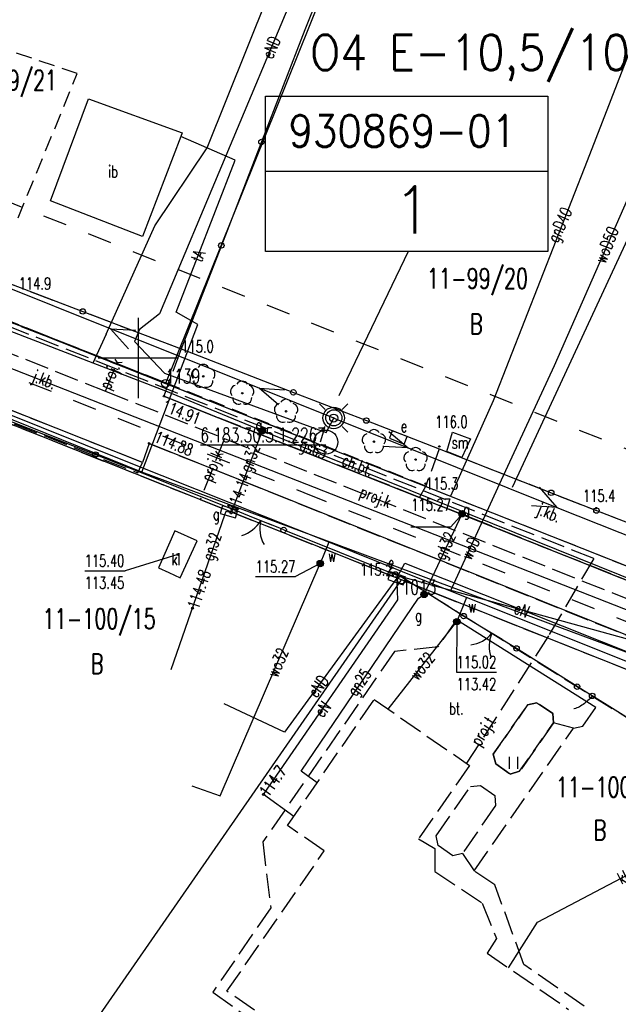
# Model space of a CAD drawing. Extents: x 6572638 to 13149531, y 5838629 to 11678088.
# Tile 12 of 37: x 6573643 to 6573680, y 5839010 to 5839071. Entities that reach past the tile are written whole.
import ezdxf
from ezdxf.enums import TextEntityAlignment as Align

# ---------------------------------------------------------------- set-up
doc = ezdxf.new("R2010")
doc.units = 0
doc.header["$MEASUREMENT"] = 0
for name, pattern in [('1', [0]), ('11', [3, 2.5, -0.5]), ('1_1', [0]), ('1_14', [0]), ('1_OTDI', [0]), ('1_OTDM', [0]), ('1_OTKC', [1.5, 1, -0.5]), ('1_OTKJ', [2, 1.5, -0.5]), ('1_OTKK', [0]), ('1_OTKU', [2, 1.5, -0.5]), ('1_OTZI', [1.5, 1, -0.5]), ('1_OTZT', [1.5, 1, -0.5]), ('2_EGBW_W', [1, 0.5, -0.5]), ('3_SUEP_A', [0]), ('3_SUGP', [0]), ('3_SUKM', [0]), ('3_SUKP', [0]), ('3_SUPP_P', [2, 1.5, -0.5]), ('3_SUTP_A', [0]), ('3_SUWP', [0]), ('GDE', [0]), ('GUK', [2, 1.5, -0.5])]:
    doc.linetypes.add(name, pattern=pattern)
doc.layers.get('0').update_dxf_attribs({"color": 250, "linetype": 'CONTINUOUS'})
for name, color, linetype in [('_L_NAP', 7, 'CONTINUOUS'), ('DZIALKI', 7, 'GDE'), ('EBTPO_L_0_A', 7, '1'), ('EUZOU_T_0_A', 3, 'CONTINUOUS'), ('KONTURY', 3, 'GUK'), ('NUMER_PUNKTU_OSNOWY_T_0', 7, 'CONTINUOUS'), ('NUMERY_DZIALEK', 7, 'CONTINUOUS'), ('NUMERY_KONTUROW', 3, 'CONTINUOUS'), ('NUMERY_PUNKTOW', 7, 'CONTINUOUS'), ('OPIS_LNAP', 250, 'CONTINUOUS'), ('OTD_E_T_5', 7, 'CONTINUOUS'), ('OTD_E_T_7', 7, 'CONTINUOUS'), ('OTD_L_14', 7, '1_OTDI'), ('OTD_L_8', 7, '1_OTDM'), ('OTK_E_T_0', 7, 'CONTINUOUS'), ('OTK_E_T_1', 7, 'CONTINUOUS'), ('OTK_E_T_3', 7, 'CONTINUOUS'), ('OTK_L_0', 7, '1_OTKJ'), ('OTK_L_1', 7, '1_OTKK'), ('OTK_L_18', 7, '1_1'), ('OTK_L_2', 7, '1_OTKC'), ('OTK_L_4', 7, '1_OTKU'), ('OTO_L_0', 7, 'CONTINUOUS'), ('OTO_L_1', 7, 'CONTINUOUS'), ('OTO_L_2', 7, 'CONTINUOUS'), ('OTR_T_0', 7, 'CONTINUOUS'), ('OTR_T_1', 7, 'CONTINUOUS'), ('OTZ_L_3', 7, '1_OTZT'), ('OTZ_T_0', 3, 'CONTINUOUS'), ('P_SUKP_E_T_0', 34, 'CONTINUOUS'), ('P_SUKP_L_0', 34, '3_SUPP_P'), ('P_SUTP_E_T_0', 30, 'CONTINUOUS'), ('P_SUTP_L_0', 30, '3_SUPP_P'), ('PUNKTY', 7, 'CONTINUOUS'), ('SUE_E_T_1', 1, 'CONTINUOUS'), ('SUE_T_3', 7, 'CONTINUOUS'), ('SUE_T_4', 1, 'CONTINUOUS'), ('SUEP_E_T_0', 1, 'CONTINUOUS'), ('SUEP_L_0', 1, '3_SUEP_A'), ('SUER_T_0', 1, 'CONTINUOUS'), ('SUG_E_T_1', 52, 'CONTINUOUS'), ('SUG_E_T_2', 52, 'CONTINUOUS'), ('SUG_E_T_4', 52, 'CONTINUOUS'), ('SUG_T_0', 52, 'CONTINUOUS'), ('SUG_T_1', 52, 'CONTINUOUS'), ('SUG_T_2', 52, 'CONTINUOUS'), ('SUGP_E_T_0', 52, 'CONTINUOUS'), ('SUGP_L_0', 52, '3_SUGP'), ('SUGR_T_0', 52, 'CONTINUOUS'), ('SUK_E_T_2', 34, 'CONTINUOUS'), ('SUK_L_3', 34, '3_SUKM'), ('SUKP_E_T_0', 34, 'CONTINUOUS'), ('SUKP_L_0', 34, '3_SUKP'), ('SUKR_T_0', 34, 'CONTINUOUS'), ('SUP_T_2', 7, 'CONTINUOUS'), ('SUTP_E_T_0', 30, 'CONTINUOUS'), ('SUTP_L_0', 30, '3_SUTP_A'), ('SUW_E_T_2', 5, 'CONTINUOUS'), ('SUW_T_5', 5, 'CONTINUOUS'), ('SUWP_E_T_0', 5, 'CONTINUOUS'), ('SUWP_L_0', 5, '3_SUWP'), ('SUWR_T_0', 5, 'CONTINUOUS'), ('SYMBOL_OSNOWY_GEODEZYJNEJ_', 7, 'CONTINUOUS'), ('ZAKRES_L_0', 7, '11')]:
    doc.layers.add(name, color=color, linetype=linetype)
doc.styles.add('SIMPLEBX', font='simplex.shx', dxfattribs={"width": 0.7})
doc.styles.get("Standard").update_dxf_attribs({"font": 'Simplex.SHX', "width": 0.75})

# ---------------------------------------------------------------- blocks, each defined once
blk = doc.blocks.new('GRT')
at = {"linetype": 'CONTINUOUS'}
blk.add_circle((0, 0), 0.25, dxfattribs=at)
blk = doc.blocks.new('2_OTRN')
at = {"linetype": 'CONTINUOUS'}
blk.add_circle((0, 0), 0.045, dxfattribs=at)
blk = doc.blocks.new('2_OTRS')
at = {"linetype": 'CONTINUOUS'}
blk.add_circle((0, 0), 0.045, dxfattribs=at)
blk = doc.blocks.new('2_OTZT')
at = {"linetype": 'CONTINUOUS'}
for p, q in [((-0.2625, -0.375), (-0.2625, 0.375)), ((0.2625, -0.375), (0.2625, 0.375))]:
    blk.add_line(p, q, dxfattribs=at)
blk = doc.blocks.new('2_OTZL')
at = {"linetype": 'CONTINUOUS'}
blk.add_circle((0, 0), 0.045, dxfattribs=at)
for centre, start, end in [((0, 0.375), 30.14012, 149.85988), ((-0.357, 0.116), 102.14447, 221.86002), ((0.357, 0.116), 318.13998, 77.85553), ((-0.22, -0.303), 174.14818, 293.85423), ((0.22, -0.303), 246.14577, 5.85182)]:
    blk.add_arc(centre, 0.375, start, end, dxfattribs=at)
blk = doc.blocks.new('4_SUEO_W')
at = {"linetype": 'CONTINUOUS'}
for p, q in [((-0.53035, 0.53035), (-0.8839, 0.8839)), ((0.53035, 0.53035), (0.8839, 0.8839)), ((-0.53035, -0.53035), (-0.8839, -0.8839)), ((0.53035, -0.53035), (0.8839, -0.8839))]:
    blk.add_line(p, q, dxfattribs=at)
blk.add_circle((0, 0), 0.025, dxfattribs=at)
blk = doc.blocks.new('4_SUPP')
at = {"linetype": 'CONTINUOUS'}
blk.add_circle((0, 0), 0.25, dxfattribs=at)
blk = doc.blocks.new('4_SUES')
at = {"linetype": 'CONTINUOUS'}
for p, q in [((0.5, 0.25), (-0.5, 0.25)), ((-0.5, 0.25), (-0.5, -0.25)), ((0.5, -0.25), (0.5, 0.25)), ((-0.5, -0.25), (0.5, -0.25))]:
    blk.add_line(p, q, dxfattribs=at)
blk = doc.blocks.new('4_SUPS')
at = {"linetype": 'CONTINUOUS'}
blk.add_circle((0, 0), 0.0625, dxfattribs=at)
blk = doc.blocks.new('4_SUGS')
at = {"linetype": 'CONTINUOUS'}
for p, q in [((0.5, 0.25), (-0.5, 0.25)), ((-0.5, 0.25), (-0.5, -0.25)), ((0.5, -0.25), (0.5, 0.25)), ((-0.5, -0.25), (0.5, -0.25))]:
    blk.add_line(p, q, dxfattribs=at)
blk = doc.blocks.new('4_SUGW')
at = {"linetype": 'CONTINUOUS'}
for radius in [0.2, 0.175, 0.15, 0.125, 0.1, 0.075, 0.05, 0.025, 0.00715]:
    blk.add_circle((0, 0), radius, dxfattribs=at)
blk = doc.blocks.new('4_SUGU')
at = {"linetype": 'CONTINUOUS'}
for radius in [0.2, 0.175, 0.15, 0.125, 0.1, 0.075, 0.05, 0.025, 0.00715]:
    blk.add_circle((0, 0), radius, dxfattribs=at)
blk = doc.blocks.new('4_SUWW')
at = {"linetype": 'CONTINUOUS'}
for radius in [0.2, 0.175, 0.15, 0.125, 0.1, 0.075, 0.05, 0.025, 0.00715]:
    blk.add_circle((0, 0), radius, dxfattribs=at)
blk = doc.blocks.new('OSN3')
at = {"linetype": 'CONTINUOUS'}
blk.add_circle((0, 0), 0.75, dxfattribs=at)

msp = doc.modelspace()

# ---------------------------------------------------------------- linework, layer by layer
at = {"layer": '_L_NAP', "color": 5}
for p, q in [((6573657.93401, 5839056.64763), (6573657.93401, 5839066.33462)), ((6573657.93401, 5839066.33462), (6573675.54607, 5839066.33462)), ((6573675.54607, 5839066.33462), (6573675.54607, 5839056.64763)), ((6573657.93401, 5839061.65255), (6573675.54607, 5839061.65255)), ((6573675.54607, 5839056.64763), (6573657.93401, 5839056.64763))]:
    msp.add_line(p, q, dxfattribs=at)
at = {"layer": 'DZIALKI'}
for p, q in [((6573693.19707, 5839151.60928), (6573651.7, 5839048.41)), ((6573620.37, 5839060.79), (6573651.7, 5839048.41)), ((6573651.7, 5839048.41), (6573683.02, 5839036.02)), ((6573666.43, 5839036.15), (6573640.34, 5839046.54)), ((6573637.89, 5838995.08), (6573666.43, 5839036.15)), ((6573694.04, 5839025.16), (6573666.43, 5839036.15))]:
    msp.add_line(p, q, dxfattribs=at)
at = {"layer": 'EBTPO_L_0_A', "linetype": '1'}
for p, q in [((6573650, 5839047.5), (6573650, 5839052.5)), ((6573647.5, 5839050), (6573652.5, 5839050))]:
    msp.add_line(p, q, dxfattribs=at)
at = {"layer": 'KONTURY'}
for p, q in [((6573620.37, 5839060.79), (6573651.7, 5839048.41)), ((6573651.7, 5839048.41), (6573683.02, 5839036.02)), ((6573666.43, 5839036.15), (6573640.34, 5839046.54)), ((6573694.04, 5839025.16), (6573666.43, 5839036.15))]:
    msp.add_line(p, q, dxfattribs=at)
at = {"layer": 'OPIS_LNAP', "color": 6, "linetype": 'CONTINUOUS'}
msp.add_line((6573666.84088, 5839056.63017), (6573662.51577, 5839047.62912), dxfattribs=at)
at = {"layer": 'OTD_L_14', "linetype": '1_OTDI'}
for p, q in [((6573644.52603, 5839059.80085), (6573646.88428, 5839066.15788)), ((6573646.88428, 5839066.15788), (6573652.72865, 5839064.03887)), ((6573652.64114, 5839063.80917), (6573650.26786, 5839057.5793)), ((6573652.72865, 5839064.03887), (6573652.64114, 5839063.80917)), ((6573650.26786, 5839057.5793), (6573644.52603, 5839059.80085))]:
    msp.add_line(p, q, dxfattribs=at)
at = {"layer": 'OTD_L_8', "linetype": '1_OTDM'}
for p, q in [((6573669.24145, 5839044.16269), (6573669.59842, 5839045.37783)), ((6573669.59842, 5839045.37783), (6573670.72259, 5839044.95213)), ((6573670.72259, 5839044.95213), (6573670.17648, 5839043.79962)), ((6573670.17648, 5839043.79962), (6573669.24145, 5839044.16269))]:
    msp.add_line(p, q, dxfattribs=at)
at = {"layer": 'OTK_L_0', "linetype": '1_OTKJ'}
for p, q in [((6573620.19, 5839060.86), (6573651.87, 5839048.38)), ((6573650.25, 5839043.48), (6573618.37, 5839056.13)), ((6573651.84658, 5839048.38923), (6573632.88001, 5839055.8609)), ((6573639.52, 5839055.57), (6573652.68, 5839050.56)), ((6573652.68, 5839050.56), (6573651.84658, 5839048.38923)), ((6573651.87, 5839048.38), (6573651.6, 5839047.61)), ((6573667.55, 5839041.3), (6573651.6, 5839047.61)), ((6573650.67, 5839044.67), (6573650.25, 5839043.48)), ((6573650.67, 5839044.67), (6573717.29, 5839017.91)), ((6573668.78, 5839044.33), (6573667.93, 5839042.01)), ((6573668.78, 5839044.33), (6573678.59, 5839040.48)), ((6573667.55, 5839041.3), (6573667.93, 5839042.01)), ((6573718.48, 5839020.95), (6573667.55, 5839041.3)), ((6573667.55, 5839041.3), (6573682.50471, 5839035.32458)), ((6573678.59, 5839040.48), (6573682.15, 5839039.12))]:
    msp.add_line(p, q, dxfattribs=at)
at = {"layer": 'OTK_L_1', "linetype": '1_OTKK'}
for p, q in [((6573632.88001, 5839055.8609), (6573651.87, 5839048.38)), ((6573651.87, 5839048.38), (6573651.6, 5839047.61)), ((6573651.6, 5839047.61), (6573667.55, 5839041.3)), ((6573650.25, 5839043.48), (6573640.30159, 5839047.42604)), ((6573650.67, 5839044.67), (6573650.25, 5839043.48)), ((6573682.32962, 5839031.95293), (6573650.67, 5839044.67)), ((6573667.55, 5839041.3), (6573682.50471, 5839035.32458))]:
    msp.add_line(p, q, dxfattribs=at)
at = {"layer": 'OTK_L_18', "linetype": '1_1'}
msp.add_line((6573708.471, 5839023.29), (6573620.8455, 5839057.6616), dxfattribs=at)
at = {"layer": 'OTK_L_2', "linetype": '1_OTKC'}
for p, q in [((6573646.18941, 5839067.73883), (6573640.39188, 5839069.67869)), ((6573642.4991, 5839058.74812), (6573646.18941, 5839067.73883)), ((6573651.87, 5839048.38), (6573651.6, 5839047.61)), ((6573667.93, 5839042.01), (6573651.87, 5839048.38)), ((6573651.6, 5839047.61), (6573667.55, 5839041.3)), ((6573667.55, 5839041.3), (6573667.93, 5839042.01))]:
    msp.add_line(p, q, dxfattribs=at)
at = {"layer": 'OTK_L_4', "linetype": '1_OTKU'}
for p, q in [((6573650.25, 5839043.48), (6573618.37, 5839056.13)), ((6573618.1, 5839055.5), (6573649.96, 5839042.83)), ((6573649.96, 5839042.83), (6573650.25, 5839043.48)), ((6573666.42, 5839036.34), (6573691.11124, 5839020.9509)), ((6573669.8612, 5839033.67202), (6573668.70176, 5839031.98897)), ((6573665.9873, 5839031.68677), (6573657.76102, 5839019.81019)), ((6573668.70176, 5839031.98897), (6573665.9873, 5839031.68677)), ((6573659.31, 5839020.83), (6573664.72, 5839028.69)), ((6573664.72, 5839028.69), (6573670.67, 5839024.58)), ((6573674.29173, 5839028.36071), (6573674.86362, 5839028.49275)), ((6573674.86362, 5839028.49275), (6573675.86446, 5839027.82874)), ((6573672.14874, 5839025.29026), (6573674.29173, 5839028.36071)), ((6573677.73368, 5839027.04261), (6573678.55267, 5839028.19913)), ((6573675.86446, 5839027.82874), (6573675.91623, 5839027.23796)), ((6573670.95712, 5839018.00612), (6573677.15179, 5839026.9107)), ((6573675.91623, 5839027.23796), (6573673.79394, 5839024.21722)), ((6573677.15179, 5839026.9107), (6573677.73368, 5839027.04261)), ((6573672.31036, 5839024.68794), (6573672.14874, 5839025.29026)), ((6573670.67, 5839024.58), (6573667.47363, 5839020.00577)), ((6573673.21135, 5839024.03532), (6573672.31036, 5839024.68794)), ((6573673.79394, 5839024.21722), (6573673.21135, 5839024.03532)), ((6573668.58732, 5839020.18937), (6573670.73059, 5839023.27982)), ((6573670.73059, 5839023.27982), (6573671.35136, 5839023.33117)), ((6573671.35136, 5839023.33117), (6573672.25263, 5839022.69855)), ((6573672.25263, 5839022.69855), (6573672.29413, 5839022.08791)), ((6573672.29413, 5839022.08791), (6573670.22211, 5839019.08648)), ((6573661.6, 5839019.25), (6573659.31, 5839020.83)), ((6573667.47363, 5839020.00577), (6573668.50036, 5839019.39713)), ((6573668.70909, 5839019.59761), (6573668.58732, 5839020.18937)), ((6573657.76102, 5839019.81019), (6573658.26383, 5839015.70277)), ((6573668.50036, 5839019.39713), (6573668.50036, 5839017.96828)), ((6573669.63008, 5839018.94471), (6573668.70909, 5839019.59761)), ((6573655.53, 5839010.5), (6573661.6, 5839019.25)), ((6573670.22211, 5839019.08648), (6573669.63008, 5839018.94471)), ((6573668.50036, 5839017.96828), (6573671.4566, 5839015.99745)), ((6573672.24501, 5839017.12809), (6573670.95712, 5839018.00612)), ((6573674.06598, 5839012.16221), (6573672.24501, 5839017.12809)), ((6573658.26383, 5839015.70277), (6573654.64005, 5839010.43273)), ((6573671.4566, 5839015.99745), (6573672.35989, 5839013.78027)), ((6573672.35989, 5839013.78027), (6573671.77141, 5839012.88422)), ((6573671.77141, 5839012.88422), (6573676.85, 5839009.37)), ((6573677.82006, 5839009.55963), (6573674.06598, 5839012.16221)), ((6573654.64005, 5839010.43273), (6573658.55007, 5839007.68317)), ((6573658.88924, 5839008.17273), (6573655.53, 5839010.5))]:
    msp.add_line(p, q, dxfattribs=at)
at = {"layer": 'OTK_L_4', "linetype": '1_14'}
for p, q in [((6573682.32962, 5839031.95293), (6573666.42, 5839036.34)), ((6573678.55267, 5839028.19913), (6573669.8612, 5839033.67202)), ((6573677.15179, 5839026.9107), (6573675.91623, 5839027.23796)), ((6573670.22211, 5839019.08648), (6573670.95712, 5839018.00612))]:
    msp.add_line(p, q, dxfattribs=at)
at = {"layer": 'OTO_L_0'}
for p, q in [((6573663.35687, 5839077.88218), (6573660.38694, 5839070.46428)), ((6573660.38694, 5839070.46428), (6573657.67885, 5839063.47026)), ((6573657.67885, 5839063.47026), (6573655.17943, 5839057.01513)), ((6573655.17943, 5839057.01513), (6573652.68, 5839050.56)), ((6573639.52, 5839055.57), (6573646.52925, 5839052.90159)), ((6573646.52925, 5839052.90159), (6573652.68, 5839050.56)), ((6573652.68, 5839050.56), (6573659.67459, 5839047.8534)), ((6573659.67459, 5839047.8534), (6573664.2273, 5839046.0917)), ((6573640.34, 5839046.7), (6573647.32612, 5839043.97161)), ((6573664.2273, 5839046.0917), (6573668.78, 5839044.33)), ((6573647.32612, 5839043.97161), (6573650.07, 5839042.9)), ((6573668.78, 5839044.33), (6573675.76159, 5839041.59003)), ((6573650.07, 5839042.9), (6573655.97, 5839040.53)), ((6573675.76159, 5839041.59003), (6573678.59, 5839040.48)), ((6573659.07, 5839039.27), (6573666.03684, 5839036.49274)), ((6573666.03684, 5839036.49274), (6573666.42, 5839036.34)), ((6573670.3, 5839033.9), (6573666.42, 5839036.34)), ((6573677.38, 5839029.5), (6573673.6, 5839031.88)), ((6573684.74557, 5839024.91679), (6573678.32, 5839028.92))]:
    msp.add_line(p, q, dxfattribs=at)
for centre in [(6573657.67885, 5839063.47026), (6573655.17943, 5839057.01513), (6573646.52925, 5839052.90159), (6573659.67459, 5839047.8534), (6573664.2273, 5839046.0917), (6573647.32612, 5839043.97161), (6573675.76159, 5839041.59003), (6573666.03684, 5839036.49274)]:
    msp.add_circle(centre, 0.17, dxfattribs=at)
at = {"layer": 'OTO_L_1'}
for p, q in [((6573656.941, 5839040.13534), (6573655.97, 5839040.53)), ((6573678.59, 5839040.48), (6573679.78615, 5839040.02304)), ((6573658.3306, 5839039.57053), (6573656.941, 5839040.13534)), ((6573659.07, 5839039.27), (6573658.099, 5839039.66466)), ((6573679.55261, 5839040.11226), (6573680.95385, 5839039.57696)), ((6573671.41694, 5839033.2163), (6573670.3, 5839033.9)), ((6573672.69629, 5839032.43318), (6573671.41694, 5839033.2163)), ((6573673.6, 5839031.88), (6573672.48306, 5839032.5637))]:
    msp.add_line(p, q, dxfattribs=at)
for centre in [(6573655.97, 5839040.53), (6573678.59, 5839040.48), (6573659.07, 5839039.27), (6573670.3, 5839033.9), (6573673.6, 5839031.88)]:
    msp.add_circle(centre, 0.17, dxfattribs=at)
for centre, start, end in [((6573655.90486, 5839040.85486), 285.8618117, 329.936184), ((6573659.57491, 5839039.36317), 165.8250904, 209.8994626), ((6573670.5115, 5839034.09464), 276.5094899, 320.5838622), ((6573673.89035, 5839032.02637), 156.4727687, 200.5471409)]:
    msp.add_arc(centre, 2, start, end, dxfattribs=at)
at = {"layer": 'OTO_L_2'}
for p, q in [((6573677.85, 5839029.21), (6573677.38, 5839029.5)), ((6573678.32, 5839028.92), (6573677.85, 5839029.21)), ((6573677.91416, 5839028.50064), (6573677.83556, 5839028.44338)), ((6573677.98648, 5839028.56177), (6573677.91416, 5839028.50064)), ((6573678.05254, 5839028.62676), (6573677.98648, 5839028.56177)), ((6573678.13012, 5839028.6964), (6573678.05254, 5839028.62676)), ((6573678.18991, 5839028.76526), (6573678.13012, 5839028.6964)), ((6573678.25496, 5839028.84263), (6573678.18991, 5839028.76526)), ((6573678.32, 5839028.92), (6573678.25496, 5839028.84263)), ((6573677.19666, 5839028.10907), (6573677.16736, 5839028.10365)), ((6573677.28355, 5839028.13771), (6573677.19666, 5839028.10907)), ((6573677.36418, 5839028.17022), (6573677.28355, 5839028.13771)), ((6573677.4448, 5839028.20272), (6573677.36418, 5839028.17022)), ((6573677.52441, 5839028.24761), (6573677.4448, 5839028.20272)), ((6573677.59877, 5839028.28398), (6573677.52441, 5839028.24761)), ((6573677.68363, 5839028.33737), (6573677.59877, 5839028.28398)), ((6573677.76324, 5839028.38226), (6573677.68363, 5839028.33737)), ((6573677.83556, 5839028.44338), (6573677.76324, 5839028.38226))]:
    msp.add_line(p, q, dxfattribs=at)
for centre in [(6573677.38, 5839029.5), (6573678.32, 5839028.92)]:
    msp.add_circle(centre, 0.17, dxfattribs=at)
at = {"layer": 'OTZ_L_3', "linetype": '1_OTZI'}
for p, q in [((6573674.86362, 5839028.49275), (6573674.29173, 5839028.36071)), ((6573675.86446, 5839027.82874), (6573674.86362, 5839028.49275)), ((6573674.29173, 5839028.36071), (6573672.14874, 5839025.29026)), ((6573675.91623, 5839027.23796), (6573675.86446, 5839027.82874)), ((6573673.79394, 5839024.21722), (6573675.91623, 5839027.23796)), ((6573672.14874, 5839025.29026), (6573672.31036, 5839024.68794)), ((6573672.31036, 5839024.68794), (6573673.21135, 5839024.03532)), ((6573673.21135, 5839024.03532), (6573673.79394, 5839024.21722))]:
    msp.add_line(p, q, dxfattribs=at)
at = {"layer": 'P_SUKP_L_0', "linetype": '3_SUPP_P'}
for p, q in [((6573616.93641, 5839060.26017), (6573647.95356, 5839047.92661)), ((6573647.95356, 5839047.92661), (6573648.62475, 5839049.62518)), ((6573647.95356, 5839047.92661), (6573655.37803, 5839044.97436)), ((6573655.37803, 5839044.97436), (6573653.86119, 5839041.15537)), ((6573655.37803, 5839044.97436), (6573681.4925, 5839034.5902))]:
    msp.add_line(p, q, dxfattribs=at)
at = {"layer": 'P_SUTP_L_0', "linetype": '3_SUPP_P'}
for p, q in [((6573613.86317, 5839063.09993), (6573669.57798, 5839041.01427)), ((6573669.57798, 5839041.01427), (6573678.4198, 5839037.50021)), ((6573678.4198, 5839037.50021), (6573675.58588, 5839032.66366)), ((6573675.58588, 5839032.66366), (6573670.47373, 5839024.71557))]:
    msp.add_line(p, q, dxfattribs=at)
at = {"layer": 'SUEP_L_0', "linetype": '3_SUEP_A'}
for p, q in [((6573668.35873, 5839093.35502), (6573651.3162, 5839052.75629)), ((6573648.26162, 5839051.81778), (6573630.15509, 5839059.05574)), ((6573651.3162, 5839052.75629), (6573650.08175, 5839051.76873)), ((6573657.54721, 5839048.10593), (6573648.26162, 5839051.81778)), ((6573649.37607, 5839050.56458), (6573648.26162, 5839051.81778)), ((6573648.26162, 5839051.81778), (6573649.84005, 5839051.72528)), ((6573650.08175, 5839051.76873), (6573649.75522, 5839051.01681)), ((6573649.75522, 5839051.01681), (6573651.63324, 5839049.05714)), ((6573651.63324, 5839049.05714), (6573661.7174, 5839045.34192)), ((6573662.19, 5839046.25), (6573657.54721, 5839048.10593)), ((6573658.75445, 5839047.08487), (6573657.54721, 5839048.10593)), ((6573657.54721, 5839048.10593), (6573659.12564, 5839048.01343)), ((6573661.7174, 5839045.34192), (6573662.19, 5839046.25)), ((6573662.19, 5839046.25), (6573666.83245, 5839044.39322)), ((6573665.6254, 5839045.4145), (6573666.83245, 5839044.39322)), ((6573666.83245, 5839044.39322), (6573665.25404, 5839044.48601)), ((6573666.83245, 5839044.39322), (6573676.11736, 5839040.67966)), ((6573675.00314, 5839041.93306), (6573676.11736, 5839040.67966)), ((6573676.11736, 5839040.67966), (6573674.53895, 5839040.77245)), ((6573676.11736, 5839040.67966), (6573694.19264, 5839033.45034)), ((6573666.27819, 5839036.55687), (6573666.62, 5839037.19)), ((6573666.62, 5839037.19), (6573695.18, 5839025.83)), ((6573666.13357, 5839036.25821), (6573666.27819, 5839036.55687)), ((6573666.13357, 5839036.25821), (6573659.12796, 5839026.66242)), ((6573666.15121, 5839035.99659), (6573666.13357, 5839036.25821)), ((6573666.20215, 5839034.9041), (6573666.15121, 5839035.99659)), ((6573657.80241, 5839022.77992), (6573666.20215, 5839034.9041)), ((6573659.12796, 5839026.66242), (6573655.34952, 5839028.41675)), ((6573659.70463, 5839021.40334), (6573657.80241, 5839022.77992))]:
    msp.add_line(p, q, dxfattribs=at)
at = {"layer": 'SUEP_L_0', "color": 4, "linetype": '3_SUEP_A'}
for centre, radius in [((6573662.18805, 5839046.25782), 0.67202), ((6573662.20005, 5839046.26409), 0.50079)]:
    msp.add_circle(centre, radius, dxfattribs=at)
at = {"layer": 'SUGP_L_0', "linetype": '3_SUGP'}
for p, q in [((6573654.30288, 5839063.0989), (6573665.92791, 5839092.10505)), ((6573683.2957, 5839075.96203), (6573678.00688, 5839062.29916)), ((6573651.02981, 5839058.24573), (6573654.30288, 5839063.0989)), ((6573678.00688, 5839062.29916), (6573672.13441, 5839047.32082)), ((6573647.98247, 5839051.47387), (6573651.02981, 5839058.24573)), ((6573651.71, 5839047.92), (6573641.73498, 5839051.77676)), ((6573647.98247, 5839051.47387), (6573647.15365, 5839049.68167)), ((6573657.73, 5839045.45), (6573651.71, 5839047.92)), ((6573672.13441, 5839047.32082), (6573669.47327, 5839041.38574)), ((6573657.73, 5839045.45), (6573655.78678, 5839040.32979)), ((6573682.35, 5839035.53), (6573657.73, 5839045.45)), ((6573652.05517, 5839030.55703), (6573655.38756, 5839040.21116)), ((6573655.38756, 5839040.21116), (6573655.47, 5839040.45)), ((6573655.47, 5839040.45), (6573655.64994, 5839040.3986)), ((6573655.78678, 5839040.32979), (6573655.64994, 5839040.3986)), ((6573667.83714, 5839035.25135), (6573670.2, 5839040.28)), ((6573667.48397, 5839035.02625), (6573667.83714, 5839035.25135)), ((6573660.16266, 5839024.21717), (6573667.48397, 5839035.02625)), ((6573661.14985, 5839023.50306), (6573660.16266, 5839024.21717))]:
    msp.add_line(p, q, dxfattribs=at)
at = {"layer": 'SUGR_T_0', "linetype": 'CONTINUOUS'}
for p in [(6573670.22, 5839040.27), (6573667.0062, 5839039.46267)]:
    msp.add_line(p, (6573669.50333, 5839039.46267), dxfattribs=at)
at = {"layer": 'SUK_L_3', "linetype": '3_SUKM'}
for p, q in [((6573652.27459, 5839039.20954), (6573651.2532, 5839036.90152)), ((6573653.66746, 5839038.59314), (6573652.27459, 5839039.20954)), ((6573652.61635, 5839036.27742), (6573653.66746, 5839038.59314)), ((6573651.2532, 5839036.90152), (6573651.90488, 5839036.61312)), ((6573651.90488, 5839036.61312), (6573652.61635, 5839036.27742))]:
    msp.add_line(p, q, dxfattribs=at)
at = {"layer": 'SUKP_L_0', "linetype": '3_SUKP'}
for p, q in [((6573673.35652, 5839041.93684), (6573690.28617, 5839078.44847)), ((6573674.91282, 5839014.80068), (6573689.7069, 5839022.61917)), ((6573673.10521, 5839011.96128), (6573674.91282, 5839014.80068))]:
    msp.add_line(p, q, dxfattribs=at)
at = {"layer": 'SUKR_T_0', "linetype": 'CONTINUOUS'}
for p in [(6573652.46033, 5839037.74733), (6573646.65234, 5839036.72858)]:
    msp.add_line(p, (6573649.1766, 5839036.72858), dxfattribs=at)
at = {"layer": 'SUTP_L_0', "linetype": '3_SUTP_A'}
for p, q in [((6573656.05, 5839062.34), (6573652.64114, 5839063.80917)), ((6573652.35, 5839052.86), (6573656.05, 5839062.34)), ((6573653.71, 5839052.08), (6573652.35, 5839052.86)), ((6573650.21, 5839042.88), (6573653.71, 5839052.08)), ((6573650.21, 5839042.88), (6573628.59284, 5839051.61381)), ((6573680.84, 5839031.51), (6573650.21, 5839042.88))]:
    msp.add_line(p, q, dxfattribs=at)
at = {"layer": 'SUWP_L_0', "linetype": '3_SUWP'}
for p, q in [((6573675.97356, 5839049.52697), (6573689.05172, 5839079.31964)), ((6573649.45754, 5839043.46507), (6573621.43987, 5839054.64571)), ((6573672.65817, 5839042.4024), (6573675.97356, 5839049.52697)), ((6573661.878, 5839038.50112), (6573649.45754, 5839043.46507)), ((6573669.48123, 5839035.46241), (6573672.65817, 5839042.4024)), ((6573661.878, 5839038.50112), (6573661.35, 5839037.18)), ((6573669.48123, 5839035.46241), (6573661.878, 5839038.50112)), ((6573655.11, 5839022.68), (6573661.35, 5839037.18)), ((6573670.4777, 5839035.06417), (6573669.48123, 5839035.46241)), ((6573670.4777, 5839035.06417), (6573669.87366, 5839033.5528)), ((6573713.8, 5839017.75), (6573670.4777, 5839035.06417)), ((6573665.58937, 5839028.08948), (6573669.87366, 5839033.5528)), ((6573653.32716, 5839023.31744), (6573655.11, 5839022.68))]:
    msp.add_line(p, q, dxfattribs=at)
at = {"layer": 'SUWR_T_0', "linetype": 'CONTINUOUS'}
for p, q in [((6573661.35, 5839037.18), (6573659.79781, 5839036.35787)), ((6573657.30069, 5839036.35787), (6573659.79781, 5839036.35787)), ((6573669.87366, 5839033.5528), (6573669.85921, 5839030.40353)), ((6573669.85921, 5839030.40353), (6573672.35634, 5839030.40353))]:
    msp.add_line(p, q, dxfattribs=at)
at = {"layer": 'ZAKRES_L_0', "linetype": '2_EGBW_W', "ltscale": 3}
for p, q in [((6573613.43984, 5839071.12224), (6573709.97387, 5839032.52362)), ((6573609.72798, 5839061.83665), (6573660.33322, 5839041.60755)), ((6573660.33322, 5839041.60755), (6573706.26613, 5839023.23638))]:
    msp.add_line(p, q, dxfattribs=at)

# ---------------------------------------------------------------- block references
at = {"layer": 'OTR_T_0', "rotation": 359.9999999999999}
for p in [(6573651.6, 5839047.61), (6573650.67, 5839044.67)]:
    msp.add_blockref('2_OTRS', p, dxfattribs=at)
at = {"layer": 'OTR_T_1'}
for p in [(6573652.68, 5839050.71), (6573668.78, 5839044.48), (6573667.93, 5839042.16), (6573678.59, 5839040.63), (6573665.86, 5839036.42)]:
    msp.add_blockref('2_OTRN', p, dxfattribs=at)
at = {"layer": 'OTZ_L_3'}
msp.add_blockref('2_OTZT', (6573673.41623, 5839024.73796), dxfattribs=at)
at = {"layer": 'OTZ_T_0'}
for p in [(6573654.05, 5839048.85), (6573656.48, 5839047.8), (6573659.22, 5839046.67), (6573664.7, 5839044.78), (6573667.3, 5839043.66)]:
    msp.add_blockref('2_OTZL', p, dxfattribs=at)
at = {"layer": 'PUNKTY'}
for p in [(6573651.7, 5839048.41), (6573666.43, 5839036.15)]:
    msp.add_blockref('GRT', p, dxfattribs=at)
at = {"layer": 'SUE_T_3'}
for name in ['4_SUEO_W', '4_SUPP']:
    msp.add_blockref(name, (6573662.19, 5839046.25), dxfattribs=at)
at = {"layer": 'SUE_T_4'}
for p, rotation in [((6573666.22, 5839045.04), 338.8995085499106), ((6573666.13357, 5839036.25821), 160.533095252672)]:
    msp.add_blockref('4_SUES', p, dxfattribs=dict(at, rotation=rotation))
at = {"layer": 'SUER_T_0', "rotation": 54.46080385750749}
msp.add_blockref('4_SUPS', (6573657.80241, 5839022.77992), dxfattribs=at)
at = {"layer": 'SUG_T_0', "rotation": 343.5399851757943}
msp.add_blockref('4_SUGS', (6573655.64994, 5839040.3986), dxfattribs=at)
at = {"layer": 'SUG_T_1'}
msp.add_blockref('4_SUGU', (6573667.83714, 5839035.25135), dxfattribs=at)
at = {"layer": 'SUG_T_2'}
for p in [(6573657.73, 5839045.45), (6573670.2, 5839040.28)]:
    msp.add_blockref('4_SUGW', p, dxfattribs=at)
at = {"layer": 'SUGR_T_0'}
for p in [(6573655.78678, 5839040.32979), (6573670.22, 5839040.27)]:
    msp.add_blockref('4_SUPS', p, dxfattribs=at)
at = {"layer": 'SUGR_T_0', "rotation": 71.2249294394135}
msp.add_blockref('4_SUPS', (6573653.38177, 5839034.40027), dxfattribs=at)
at = {"layer": 'SUKR_T_0'}
msp.add_blockref('4_SUPS', (6573652.46033, 5839037.74733), dxfattribs=at)
at = {"layer": 'SUP_T_2'}
msp.add_blockref('4_SUPP', (6573662.19, 5839046.25), dxfattribs=at)
at = {"layer": 'SUW_T_5'}
for p in [(6573661.35, 5839037.18), (6573669.87366, 5839033.5528)]:
    msp.add_blockref('4_SUWW', p, dxfattribs=at)
at = {"layer": 'SUWR_T_0'}
for p in [(6573661.35, 5839037.18), (6573669.87366, 5839033.5528)]:
    msp.add_blockref('4_SUPS', p, dxfattribs=at)
at = {"layer": 'SYMBOL_OSNOWY_GEODEZYJNEJ_'}
msp.add_blockref('OSN3', (6573661.7, 5839044.75), dxfattribs=at)

# ---------------------------------------------------------------- texts
at = {"color": 1, "linetype": 'BYBLOCK', "style": 'SIMPLEBX', "width": 0.9}
msp.add_text('O4 E-10,5/10', height=2.2, dxfattribs=at).set_placement((6573660.72436, 5839067.95193))
at = {"color": 5, "linetype": 'BYBLOCK', "style": 'SIMPLEBX', "width": 0.9}
msp.add_text('930869-01', height=1.98, dxfattribs=at).set_placement((6573659.36837, 5839063.16626))
at = {"layer": '_L_NAP', "color": 5, "style": 'SIMPLEBX'}
msp.add_text('1', height=2.94133, dxfattribs=at).set_placement((6573665.87059, 5839057.75992))
at = {"layer": 'EUZOU_T_0_A', "width": 0.7}
for p in [(6573671.08346, 5839052.1176), (6573647.42491, 5839030.92438), (6573678.79948, 5839020.55262)]:
    msp.add_text('B', height=1.25, dxfattribs=at).set_placement(p, align=Align.MIDDLE)
at = {"layer": 'NUMER_PUNKTU_OSNOWY_T_0', "width": 0.7}
msp.add_text('%%U6.183.30.5.1.2267', height=0.9, dxfattribs=at).set_placement((6573661.7, 5839044.75), align=Align.RIGHT)
at = {"layer": 'NUMERY_DZIALEK', "width": 0.7}
for s, p in [('11-99/21', (6573641.77717, 5839067.22958)), ('11-99/20', (6573671.16449, 5839054.8726)), ('11-100/15', (6573647.55456, 5839033.64696)), ('11-100/14', (6573679.57736, 5839023.14556))]:
    msp.add_text(s, height=1.25, dxfattribs=at).set_placement(p, align=Align.MIDDLE)
at = {"layer": 'NUMERY_KONTUROW', "width": 0.7}
for p in [(6573671.08346, 5839052.1176), (6573647.42491, 5839030.92438), (6573678.79948, 5839020.55262)]:
    msp.add_text('B', height=1.25, dxfattribs=at).set_placement(p, align=Align.MIDDLE)
at = {"layer": 'NUMERY_PUNKTOW', "width": 0.7}
for s, p in [('1139', (6573651.7, 5839048.41)), ('1013', (6573666.43, 5839035.25))]:
    msp.add_text(s, height=0.9, dxfattribs=at).set_placement(p)
at = {"layer": 'OTD_E_T_5', "width": 0.7}
msp.add_text('sm', height=0.75, dxfattribs=at).set_placement((6573670.07936, 5839044.7187), align=Align.MIDDLE)
at = {"layer": 'OTD_E_T_7', "width": 0.7}
msp.add_text('ib', height=0.75, dxfattribs=at).set_placement((6573648.11798, 5839061.25636))
at = {"layer": 'OTK_E_T_0', "width": 0.7}
for rotation, p in [(338.5000005, (6573644.1, 5839048.55)), (337.4427556, (6573675.58987, 5839040.24067))]:
    msp.add_text('j.kb.', height=0.75, rotation=rotation, dxfattribs=at).set_placement(p, align=Align.MIDDLE)
at = {"layer": 'OTK_E_T_1', "width": 0.7}
msp.add_text('ch.bt.', height=0.75, rotation=338.629378, dxfattribs=at).set_placement((6573663.68742, 5839043.31348), align=Align.MIDDLE)
at = {"layer": 'OTK_E_T_3', "width": 0.7}
msp.add_text('bt.', height=0.75, dxfattribs=at).set_placement((6573669.84296, 5839028.12761), align=Align.MIDDLE)
at = {"layer": 'OTR_T_0', "width": 0.7}
for s, rotation, p in [('114.91', 338.3999997, (6573651.39391, 5839046.73267)), ('114.88', 338.1000008, (6573650.93026, 5839044.77412))]:
    msp.add_text(s, height=0.75, rotation=rotation, dxfattribs=at).set_placement(p)
at = {"layer": 'OTR_T_1', "width": 0.7}
for s, p in [('114.9', (6573642.54, 5839054.26)), ('115.0', (6573652.68, 5839050.335)), ('116.0', (6573668.52222, 5839045.63656)), ('115.3', (6573667.93, 5839041.785)), ('115.4', (6573677.7424, 5839041.02614))]:
    msp.add_text(s, height=0.75, dxfattribs=at).set_placement(p)
msp.add_text('115.2', height=0.75, dxfattribs=at).set_placement((6573665.86, 5839036.42), align=Align.RIGHT)
at = {"layer": 'P_SUKP_E_T_0', "width": 0.7}
for rotation, p in [(66.034696, (6573648.37055, 5839048.98188)), (68.3377812, (6573654.69117, 5839043.24502)), (338.3153959, (6573664.76898, 5839041.24017))]:
    msp.add_text('proj.k', height=0.75, rotation=rotation, dxfattribs=at).set_placement(p, align=Align.MIDDLE)
at = {"layer": 'P_SUTP_E_T_0', "width": 0.7}
msp.add_text('proj.t', height=0.75, rotation=57.251182, dxfattribs=at).set_placement((6573671.59484, 5839026.67033), align=Align.MIDDLE)
at = {"layer": 'SUE_E_T_1', "width": 0.7}
for p in [(6573666.37997, 5839045.36769), (6573665.5726, 5839036.86996)]:
    msp.add_text('e', height=0.75, dxfattribs=at).set_placement(p)
at = {"layer": 'SUEP_E_T_0', "width": 0.7}
for s, rotation, p in [('eND', 67.7965296, (6573658.28823, 5839069.37028)), ('eN', 338.31, (6573673.93123, 5839034.28189)), ('eND', 53.8678888, (6573661.22192, 5839029.53058)), ('eN', 52.5420125, (6573661.49318, 5839028.10717))]:
    msp.add_text(s, height=0.75, rotation=rotation, dxfattribs=at).set_placement(p, align=Align.MIDDLE)
at = {"layer": 'SUER_T_0', "width": 0.7}
msp.add_text('114.7', height=0.75, rotation=54.4608039, dxfattribs=at).set_placement((6573658.10755, 5839022.56195))
at = {"layer": 'SUG_E_T_1', "width": 0.7}
msp.add_text('g', height=0.75, dxfattribs=at).set_placement((6573654.6527, 5839039.8872))
at = {"layer": 'SUG_E_T_2', "width": 0.7}
msp.add_text('g', height=0.75, dxfattribs=at).set_placement((6573667.26912, 5839033.57022))
at = {"layer": 'SUG_E_T_4', "width": 0.7}
for p in [(6573657.73, 5839045.45), (6573670.69337, 5839040.16902)]:
    msp.add_text('g', height=0.75, dxfattribs=at).set_placement(p, align=Align.RIGHT)
at = {"layer": 'SUGP_E_T_0', "width": 0.7}
for s, rotation, p in [('gnD40', 65.3361862, (6573676.40421, 5839058.25068)), ('gn32', 69.217291, (6573657.07362, 5839043.7205)), ('gs63', 337.9769993, (6573660.88, 5839044.21)), ('gn32', 71.6339758, (6573654.69271, 5839038.19813)), ('gn32', 64.8321456, (6573669.23813, 5839038.23293)), ('gn25', 55.0620244, (6573663.87951, 5839029.70467))]:
    msp.add_text(s, height=0.75, rotation=rotation, dxfattribs=at).set_placement(p, align=Align.MIDDLE)
at = {"layer": 'SUGR_T_0', "width": 0.7}
for s, rotation, p in [('114.14', 69.217291, (6573656.18841, 5839040.3312)), ('114.48', 71.2249294, (6573653.73681, 5839034.27957))]:
    msp.add_text(s, height=0.75, rotation=rotation, dxfattribs=at).set_placement(p)
msp.add_text('115.27', height=0.75, dxfattribs=at).set_placement((6573669.50333, 5839040.46267), align=Align.RIGHT)
at = {"layer": 'SUK_E_T_2', "width": 0.7}
msp.add_text('kl', height=0.75, dxfattribs=at).set_placement((6573652.05795, 5839037.06575))
at = {"layer": 'SUKP_E_T_0', "width": 0.7}
msp.add_text('kl100', height=0.75, rotation=26.2349925, dxfattribs=at).set_placement((6573680.81642, 5839017.92065), align=Align.MIDDLE)
at = {"layer": 'SUKR_T_0', "width": 0.7}
for s, p in [('115.40', (6573646.65234, 5839036.97858)), ('113.45', (6573646.65234, 5839035.60358))]:
    msp.add_text(s, height=0.75, dxfattribs=at).set_placement(p)
at = {"layer": 'SUTP_E_T_0', "width": 0.7}
msp.add_text('tA', height=0.75, rotation=68.680001, dxfattribs=at).set_placement((6573653.72, 5839056.37), align=Align.MIDDLE)
at = {"layer": 'SUW_E_T_2', "width": 0.7}
for p in [(6573661.83333, 5839037.27783), (6573670.58133, 5839034.1319)]:
    msp.add_text('w', height=0.75, dxfattribs=at).set_placement(p)
at = {"layer": 'SUWP_E_T_0', "width": 0.7}
for s, rotation, p in [('woD50', 68.0088939, (6573679.22546, 5839057.06067)), ('woD', 65.4029855, (6573670.70185, 5839038.12884)), ('wo32', 66.7156112, (6573658.69435, 5839031.00902)), ('wo32', 51.8967508, (6573667.70005, 5839030.78101))]:
    msp.add_text(s, height=0.75, rotation=rotation, dxfattribs=at).set_placement(p, align=Align.MIDDLE)
at = {"layer": 'SUWR_T_0', "width": 0.7}
msp.add_text('115.27', height=0.75, dxfattribs=at).set_placement((6573659.79781, 5839036.60787), align=Align.RIGHT)
for s, p in [('115.02', (6573669.85921, 5839030.65353)), ('113.42', (6573669.85921, 5839029.27853))]:
    msp.add_text(s, height=0.75, dxfattribs=at).set_placement(p)

doc.saveas('drawing.dxf')
